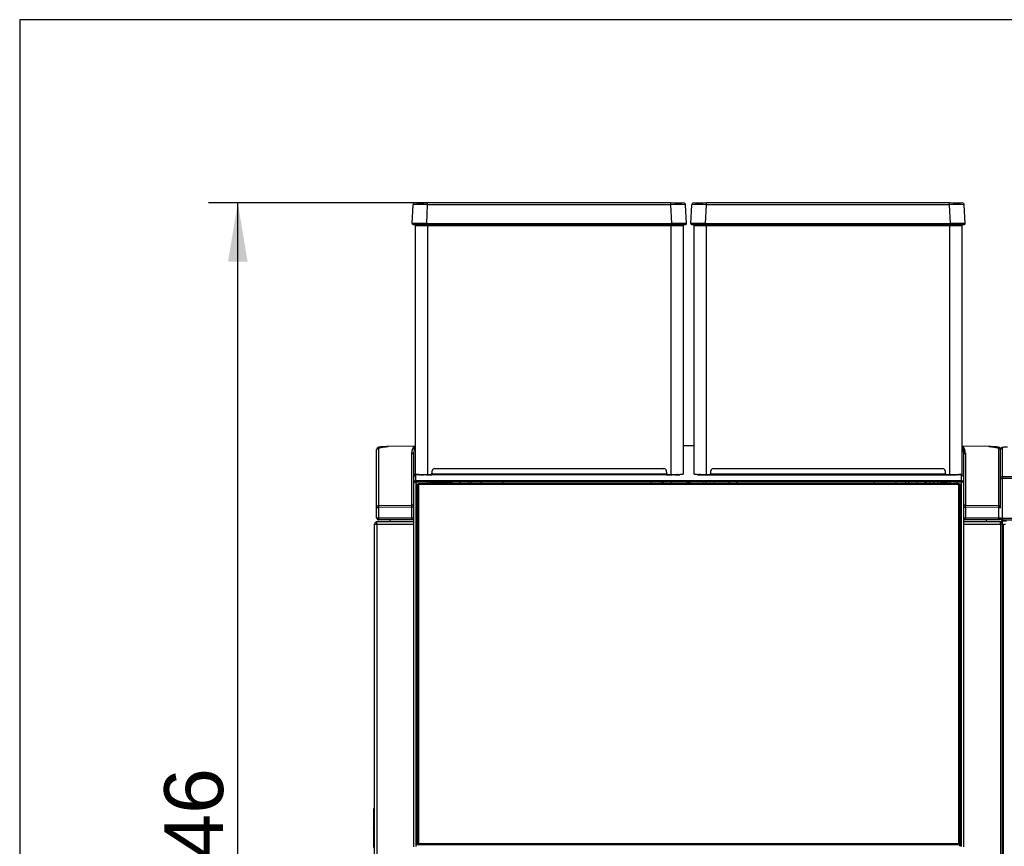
# Model space of a CAD drawing. Header units: millimetres. Extents: x 0 to 287, y 0 to 200.
# Tile 11 of 33: x 10 to 60, y 158 to 200. Entities that reach past the tile are written whole.
import ezdxf
from ezdxf.enums import TextEntityAlignment as Align

# ---------------------------------------------------------------- set-up
doc = ezdxf.new("R2010")
doc.units = ezdxf.units.MM
for name, color, linetype in [('134.132_BW4_CTM-', 7, 'Continuous'), ('Marges', 7, 'Continuous'), ('Standard', 7, 'Continuous')]:
    doc.layers.add(name, color=color, linetype=linetype)
doc.styles.add('SEACAD_Arial', font='arial.ttf')
doc.dimstyles.new('ISO', dxfattribs={"dimtxt": 3, "dimasz": 3, "dimexe": 1.5, "dimexo": 0, "dimgap": 0.75, "dimtad": 1, "dimdec": 0, "dimlfac": 10, "dimtxsty": 'SEACAD_Arial', "dimblk1": '_SE_FILLED', "dimblk2": '_SE_FILLED', "dimsah": 1, "dimcen": 1.5, "dimazin": 0, "dimtfac": 0.7, "dimtdec": 3, "dimtmove": 0, "dimatfit": 3, "dimfxl": 1, "dimarcsym": 0})

# ---------------------------------------------------------------- blocks, each defined once
blk = doc.blocks.new('SE1')
at = {"layer": '134.132_BW4_CTM-', "color": 7, "linetype": 'Continuous'}
for p, q in [((30.143, 190.664), (30.787, 190.664)), ((43.184, 190.664), (30.787, 190.664)), ((30.787, 190.57), (30.787, 190.664)), ((43.184, 190.664), (43.828, 190.664)), ((43.184, 190.57), (43.184, 190.664)), ((44.343, 190.664), (44.987, 190.664)), ((57.384, 190.664), (44.987, 190.664)), ((44.987, 190.57), (44.987, 190.664)), ((57.384, 190.664), (58.028, 190.664)), ((57.384, 190.57), (57.384, 190.664)), ((29.994, 189.617), (30.043, 190.57)), ((30.737, 189.617), (30.787, 190.57)), ((43.184, 190.57), (30.787, 190.57)), ((43.234, 189.617), (43.184, 190.57)), ((43.978, 189.617), (43.928, 190.57)), ((44.194, 189.617), (44.243, 190.57)), ((44.937, 189.617), (44.987, 190.57)), ((57.384, 190.57), (44.987, 190.57)), ((57.434, 189.617), (57.384, 190.57)), ((58.178, 189.617), (58.128, 190.57)), ((30.043, 189.564), (30.737, 189.564)), ((30.161, 176.843), (30.161, 189.514)), ((30.161, 189.514), (30.781, 189.514)), ((30.236, 189.564), (30.236, 189.514)), ((30.464, 189.514), (30.464, 189.564)), ((30.464, 189.564), (30.464, 189.514)), ((30.559, 189.564), (30.559, 189.514)), ((30.737, 189.617), (43.234, 189.617)), ((30.737, 189.564), (30.737, 189.617)), ((30.737, 189.564), (43.234, 189.564)), ((30.764, 189.514), (30.764, 189.564)), ((30.781, 189.514), (43.191, 189.514)), ((30.781, 189.514), (30.781, 176.822)), ((33.84, 189.564), (33.842, 189.514)), ((33.951, 189.564), (33.953, 189.514)), ((40.13, 189.514), (40.132, 189.564)), ((43.191, 176.822), (43.191, 189.514)), ((43.191, 189.514), (43.811, 189.514)), ((43.207, 189.564), (43.208, 189.514)), ((43.234, 189.564), (43.234, 189.617)), ((43.234, 189.564), (43.928, 189.564)), ((43.413, 189.514), (43.412, 189.564)), ((43.508, 189.514), (43.507, 189.564)), ((43.508, 189.564), (43.508, 189.514)), ((43.736, 189.514), (43.736, 189.564)), ((43.811, 189.514), (43.811, 176.843)), ((44.243, 189.564), (44.937, 189.564)), ((44.361, 176.843), (44.361, 189.514)), ((44.361, 189.514), (44.981, 189.514)), ((44.436, 189.564), (44.436, 189.514)), ((44.664, 189.514), (44.664, 189.564)), ((44.664, 189.564), (44.664, 189.514)), ((44.759, 189.564), (44.759, 189.514)), ((44.937, 189.617), (57.434, 189.617)), ((44.937, 189.564), (44.937, 189.617)), ((44.937, 189.564), (57.434, 189.564)), ((44.964, 189.514), (44.964, 189.564)), ((44.981, 189.514), (57.391, 189.514)), ((44.981, 189.514), (44.981, 176.822)), ((48.04, 189.564), (48.042, 189.514)), ((48.151, 189.564), (48.153, 189.514)), ((54.33, 189.514), (54.332, 189.564)), ((57.391, 176.822), (57.391, 189.514)), ((57.391, 189.514), (58.011, 189.514)), ((57.407, 189.564), (57.408, 189.514)), ((57.434, 189.564), (57.434, 189.617)), ((57.434, 189.564), (58.128, 189.564)), ((57.613, 189.514), (57.612, 189.564)), ((57.708, 189.514), (57.707, 189.564)), ((57.708, 189.564), (57.708, 189.514)), ((57.936, 189.514), (57.936, 189.564)), ((58.011, 189.514), (58.011, 176.843)), ((28.283, 178.198), (28.283, 175.234)), ((30.14, 178.267), (28.766, 178.241)), ((30.14, 178.267), (28.774, 178.241)), ((30.157, 178.269), (30.159, 178.268)), ((44.361, 178.277), (43.811, 178.277)), ((44.361, 178.277), (43.811, 178.277)), ((59.395, 178.241), (58.029, 178.267)), ((59.403, 178.241), (58.029, 178.267)), ((58.06, 178.181), (58.085, 178.181)), ((58.085, 178.181), (58.085, 178.184)), ((58.085, 178.181), (58.085, 178.173)), ((58.085, 178.173), (58.085, 178.169)), ((58.085, 178.169), (58.085, 178.01)), ((58.085, 178.169), (58.122, 178.169)), ((59.887, 175.234), (59.887, 178.198)), ((60.075, 176.718), (60.075, 178.198)), ((28.185, 175.134), (28.185, 178.098)), ((29.987, 175.261), (29.987, 177.881)), ((30.085, 176.697), (30.085, 177.98)), ((58.155, 178.01), (58.084, 178.01)), ((58.084, 178.008), (58.153, 178.008)), ((58.085, 178.008), (58.085, 177.98)), ((58.085, 177.98), (58.085, 176.697)), ((58.183, 177.901), (58.183, 177.893)), ((58.183, 177.881), (58.183, 175.261)), ((59.975, 176.618), (59.975, 178.098)), ((31.153, 177.122), (42.819, 177.122)), ((45.353, 177.122), (57.019, 177.122)), ((30.085, 176.41), (30.085, 176.697)), ((30.177, 176.839), (30.177, 176.8)), ((30.393, 176.805), (30.185, 176.8)), ((30.185, 176.51), (30.185, 176.8)), ((30.389, 176.81), (30.496, 176.814)), ((30.462, 176.803), (30.393, 176.805)), ((30.731, 176.806), (30.583, 176.802)), ((30.688, 176.823), (30.691, 176.805)), ((30.781, 176.822), (30.943, 176.822)), ((31.006, 176.861), (31.006, 176.852)), ((31.006, 176.852), (42.964, 176.852)), ((31.006, 176.804), (31.006, 176.852)), ((42.964, 176.804), (31.006, 176.804)), ((31.013, 176.886), (31.023, 177.004)), ((42.948, 177.004), (42.958, 176.886)), ((42.964, 176.852), (42.963, 176.866)), ((42.964, 176.804), (42.964, 176.852)), ((43.028, 176.822), (43.191, 176.822)), ((43.387, 176.802), (43.239, 176.806)), ((43.279, 176.805), (43.282, 176.823)), ((43.388, 176.824), (43.388, 176.802)), ((43.479, 176.815), (43.587, 176.813)), ((44.69, 176.815), (44.583, 176.813)), ((44.781, 176.824), (44.781, 176.802)), ((44.783, 176.802), (44.931, 176.806)), ((44.806, 176.803), (44.806, 176.823)), ((44.888, 176.823), (44.891, 176.805)), ((44.981, 176.822), (45.143, 176.822)), ((45.206, 176.861), (45.206, 176.852)), ((45.206, 176.852), (57.164, 176.852)), ((45.206, 176.852), (45.206, 176.804)), ((45.206, 176.804), (57.164, 176.804)), ((45.213, 176.886), (45.223, 177.004)), ((57.148, 177.004), (57.158, 176.886)), ((57.164, 176.852), (57.163, 176.866)), ((57.164, 176.852), (57.164, 176.804)), ((57.228, 176.822), (57.391, 176.822)), ((57.439, 176.806), (57.587, 176.802)), ((57.479, 176.805), (57.482, 176.823)), ((57.673, 176.814), (57.781, 176.81)), ((57.776, 176.805), (57.707, 176.803)), ((57.985, 176.8), (57.776, 176.805)), ((57.985, 176.51), (57.985, 176.8)), ((57.992, 176.8), (57.992, 176.848)), ((58.085, 176.697), (58.085, 176.41)), ((59.975, 175.134), (59.975, 176.618)), ((59.975, 176.618), (60.075, 176.618)), ((59.985, 176.661), (59.985, 176.618)), ((60.075, 176.718), (69.025, 176.718)), ((60.075, 176.718), (60.075, 176.618)), ((69.025, 176.618), (60.075, 176.618)), ((60.075, 174.59), (60.075, 176.618)), ((30.085, 157.85), (30.085, 176.41)), ((30.086, 176.412), (30.086, 176.424)), ((30.093, 176.415), (30.091, 176.446)), ((30.091, 176.445), (30.092, 176.414)), ((30.102, 176.466), (30.104, 176.417)), ((30.104, 176.417), (30.103, 176.467)), ((30.114, 176.48), (30.116, 176.419)), ((30.115, 176.482), (30.115, 176.436)), ((30.116, 176.422), (30.116, 176.482)), ((30.135, 176.497), (30.135, 176.42)), ((30.151, 176.504), (30.149, 176.421)), ((30.179, 176.422), (30.181, 176.51)), ((30.185, 176.51), (57.985, 176.51)), ((30.185, 176.422), (30.185, 176.51)), ((57.985, 176.422), (30.185, 176.422)), ((30.185, 176.422), (30.185, 157.863)), ((30.2, 176.142), (30.185, 176.142)), ((30.185, 176.121), (30.2, 176.121)), ((30.2, 157.937), (30.2, 176.333)), ((30.23, 176.33), (30.23, 157.933)), ((30.265, 176.142), (30.23, 176.142)), ((30.23, 176.121), (30.265, 176.121)), ((30.265, 176.304), (30.29, 176.332)), ((30.265, 158.002), (30.265, 176.304)), ((30.29, 176.332), (30.315, 176.354)), ((30.29, 176.332), (30.315, 176.31)), ((30.315, 176.354), (57.855, 176.354)), ((30.315, 176.31), (30.315, 158.008)), ((57.855, 176.31), (30.315, 176.31)), ((30.755, 176.422), (30.766, 176.354)), ((30.9, 176.409), (30.909, 176.354)), ((31.194, 176.416), (31.193, 176.422)), ((31.605, 176.416), (31.194, 176.416)), ((31.605, 176.422), (31.606, 176.354)), ((31.605, 176.354), (31.605, 176.422)), ((31.829, 176.416), (31.605, 176.416)), ((31.963, 176.422), (31.962, 176.354)), ((32.025, 176.422), (32.027, 176.354)), ((32.025, 176.354), (32.025, 176.422)), ((32.445, 176.422), (32.447, 176.354)), ((32.445, 176.354), (32.445, 176.422)), ((32.865, 176.422), (32.866, 176.354)), ((32.865, 176.354), (32.865, 176.422)), ((33.014, 176.354), (33.014, 176.422)), ((33.498, 176.411), (33.499, 176.413)), ((33.5, 176.354), (33.527, 176.409)), ((33.53, 176.414), (33.533, 176.422)), ((34.627, 176.354), (34.626, 176.422)), ((42.776, 176.422), (42.765, 176.354)), ((43.203, 176.354), (43.215, 176.422)), ((44, 176.422), (44.001, 176.354)), ((44.064, 176.354), (44.064, 176.422)), ((44.105, 176.422), (44.105, 176.354)), ((44.168, 176.354), (44.169, 176.422)), ((44.834, 176.354), (44.822, 176.422)), ((44.955, 176.422), (44.966, 176.354)), ((45.405, 176.354), (45.393, 176.422)), ((53.543, 176.422), (53.542, 176.354)), ((54.64, 176.414), (54.636, 176.422)), ((54.67, 176.354), (54.642, 176.409)), ((54.671, 176.411), (54.671, 176.413)), ((55.155, 176.354), (55.155, 176.422)), ((55.303, 176.354), (55.304, 176.422)), ((55.304, 176.422), (55.304, 176.354)), ((55.723, 176.354), (55.724, 176.422)), ((55.724, 176.354), (55.724, 176.422)), ((56.143, 176.354), (56.144, 176.422)), ((56.144, 176.354), (56.144, 176.422)), ((56.207, 176.354), (56.206, 176.422)), ((56.563, 176.354), (56.564, 176.422)), ((56.564, 176.422), (56.564, 176.354)), ((56.773, 176.354), (56.774, 176.422)), ((56.774, 176.422), (56.773, 176.354)), ((56.976, 176.422), (56.975, 176.416)), ((57.26, 176.354), (57.269, 176.409)), ((57.403, 176.354), (57.415, 176.422)), ((57.855, 176.354), (57.88, 176.332)), ((57.88, 176.332), (57.855, 176.31)), ((57.855, 158.008), (57.855, 176.31)), ((57.88, 176.332), (57.905, 176.304)), ((57.905, 176.304), (57.905, 158.002)), ((57.905, 157.901), (57.905, 176.288)), ((57.905, 176.121), (57.905, 176.121)), ((57.935, 176.292), (57.935, 157.905)), ((57.935, 176.121), (57.94, 176.121)), ((57.94, 157.933), (57.94, 176.33)), ((57.97, 176.333), (57.97, 157.937)), ((57.985, 176.14), (57.97, 176.14)), ((57.97, 176.121), (57.985, 176.121)), ((57.985, 176.51), (57.985, 176.422)), ((57.985, 157.863), (57.985, 176.422)), ((58.085, 176.41), (58.085, 157.85)), ((30.185, 176.01), (30.2, 176.01)), ((30.2, 175.948), (30.185, 175.948)), ((30.2, 175.906), (30.185, 175.906)), ((30.185, 175.885), (30.2, 175.885)), ((30.23, 176.01), (30.265, 176.01)), ((30.265, 175.948), (30.23, 175.948)), ((30.265, 175.906), (30.23, 175.906)), ((30.23, 175.885), (30.265, 175.885)), ((57.905, 176.01), (57.905, 176.01)), ((57.905, 175.948), (57.905, 175.948)), ((57.905, 175.906), (57.905, 175.906)), ((57.905, 175.885), (57.905, 175.885)), ((57.94, 176.01), (57.935, 176.01)), ((57.94, 175.948), (57.935, 175.948)), ((57.94, 175.906), (57.935, 175.906)), ((57.935, 175.885), (57.94, 175.885)), ((57.985, 176.01), (57.97, 176.01)), ((57.985, 175.948), (57.97, 175.948)), ((57.985, 175.906), (57.97, 175.906)), ((57.97, 175.885), (57.985, 175.885)), ((28.185, 174.61), (28.185, 175.134)), ((28.185, 175.134), (28.283, 175.134)), ((28.283, 175.234), (29.987, 175.261)), ((29.987, 175.162), (28.283, 175.134)), ((28.283, 175.134), (28.283, 174.61)), ((30.085, 175.162), (29.987, 175.162)), ((29.987, 174.61), (29.987, 175.162)), ((30.2, 175.509), (30.185, 175.509)), ((30.185, 175.487), (30.2, 175.487)), ((30.185, 175.377), (30.2, 175.377)), ((30.2, 175.273), (30.185, 175.273)), ((30.185, 175.251), (30.2, 175.251)), ((30.2, 175.125), (30.185, 175.125)), ((30.185, 175.104), (30.2, 175.104)), ((30.265, 175.509), (30.23, 175.509)), ((30.23, 175.487), (30.265, 175.487)), ((30.23, 175.377), (30.265, 175.377)), ((30.265, 175.273), (30.23, 175.273)), ((30.23, 175.251), (30.265, 175.251)), ((30.265, 175.125), (30.23, 175.125)), ((30.23, 175.104), (30.265, 175.104)), ((57.905, 175.509), (57.905, 175.509)), ((57.905, 175.487), (57.905, 175.487)), ((57.905, 175.377), (57.905, 175.377)), ((57.905, 175.273), (57.905, 175.273)), ((57.905, 175.251), (57.905, 175.251)), ((57.905, 175.125), (57.905, 175.125)), ((57.905, 175.104), (57.905, 175.104)), ((57.94, 175.509), (57.935, 175.509)), ((57.935, 175.487), (57.94, 175.487)), ((57.94, 175.377), (57.935, 175.377)), ((57.94, 175.273), (57.935, 175.273)), ((57.935, 175.251), (57.94, 175.251)), ((57.94, 175.125), (57.935, 175.125)), ((57.935, 175.104), (57.94, 175.104)), ((57.985, 175.509), (57.97, 175.509)), ((57.97, 175.487), (57.985, 175.487)), ((57.985, 175.377), (57.97, 175.377)), ((57.985, 175.273), (57.97, 175.273)), ((57.97, 175.251), (57.985, 175.251)), ((57.985, 175.125), (57.97, 175.125)), ((57.97, 175.104), (57.985, 175.104)), ((58.085, 175.162), (58.183, 175.162)), ((58.183, 175.261), (59.887, 175.234)), ((59.887, 175.134), (58.183, 175.162)), ((58.183, 175.162), (58.183, 174.61)), ((59.887, 175.134), (59.985, 175.134)), ((59.887, 174.61), (59.887, 175.134)), ((28.185, 174.61), (28.283, 174.61)), ((28.283, 174.61), (29.987, 174.61)), ((29.987, 174.61), (30.085, 174.61)), ((30.265, 174.878), (30.23, 174.878)), ((57.905, 174.878), (57.905, 174.878)), ((57.94, 174.878), (57.935, 174.878)), ((58.085, 174.61), (58.183, 174.61)), ((58.183, 174.61), (59.887, 174.61)), ((59.887, 174.61), (59.985, 174.61)), ((59.975, 174.59), (59.975, 174.61)), ((59.975, 174.588), (59.975, 174.59)), ((59.975, 174.59), (60.075, 174.59)), ((60.075, 174.59), (69.025, 174.59)), ((60.075, 174.59), (60.075, 174.49)), ((28.085, 174.292), (28.203, 174.292)), ((28.085, 151.878), (28.085, 174.292)), ((28.203, 174.292), (28.203, 174.41)), ((28.21, 174.41), (28.203, 174.41)), ((28.203, 174.292), (30.085, 174.292)), ((28.203, 174.292), (28.203, 151.878)), ((30.085, 174.41), (28.21, 174.41)), ((29.988, 174.51), (28.285, 174.51)), ((28.865, 174.51), (28.865, 174.428)), ((28.865, 174.428), (30.085, 174.428)), ((30.085, 174.51), (29.988, 174.51)), ((30.2, 174.51), (30.185, 174.51)), ((30.265, 174.51), (30.23, 174.51)), ((57.905, 174.51), (57.905, 174.51)), ((57.94, 174.51), (57.935, 174.51)), ((57.985, 174.51), (57.97, 174.51)), ((58.181, 174.51), (58.085, 174.51)), ((58.085, 174.428), (59.265, 174.428)), ((59.96, 174.41), (58.085, 174.41)), ((58.085, 174.292), (59.967, 174.292)), ((59.885, 174.51), (58.181, 174.51)), ((59.265, 174.428), (59.265, 174.51)), ((60.034, 174.41), (59.96, 174.41)), ((59.967, 174.292), (59.967, 174.41)), ((59.967, 174.31), (60.034, 174.31)), ((60.085, 174.292), (59.967, 174.292)), ((59.967, 174.292), (59.967, 151.878)), ((60.034, 174.292), (60.034, 174.465)), ((60.07, 174.292), (60.07, 174.463)), ((69.025, 174.49), (60.075, 174.49)), ((60.075, 174.458), (60.274, 174.458)), ((60.085, 151.878), (60.085, 174.292)), ((60.125, 135.99), (60.125, 174.29)), ((60.125, 174.29), (60.225, 174.29)), ((30.185, 173.632), (30.2, 173.632)), ((30.23, 173.632), (30.263, 173.632)), ((57.935, 173.632), (57.94, 173.632)), ((57.97, 173.632), (57.985, 173.632)), ((60.125, 173.507), (60.085, 173.509)), ((60.125, 173), (60.085, 173)), ((60.085, 172.71), (60.121, 172.71)), ((60.085, 172.61), (60.125, 172.61)), ((28.02, 159.749), (28.02, 157.871)), ((28.069, 159.75), (28.085, 159.75)), ((28.069, 159.75), (28.069, 157.87)), ((60.125, 159.93), (60.085, 159.93)), ((60.085, 159.81), (60.125, 159.81)), ((60.085, 159.748), (60.125, 159.748)), ((28.019, 159.04), (28.019, 159.038)), ((28.019, 159.038), (28.019, 159.035)), ((28.019, 159.035), (28.019, 159.033)), ((28.019, 159.033), (28.019, 158.536)), ((28.019, 159.032), (28.019, 159.032)), ((28.019, 159.032), (28.019, 159.032)), ((28.019, 158.98), (28.019, 158.98)), ((28.019, 158.803), (28.019, 158.817)), ((28.019, 158.806), (28.019, 158.817)), ((28.019, 158.809), (28.019, 158.809)), ((28.019, 158.769), (28.019, 158.755)), ((28.019, 158.759), (28.019, 158.768)), ((28.019, 158.557), (28.019, 158.557)), ((28.019, 158.536), (28.019, 158.508)), ((30.185, 158.536), (30.2, 158.536)), ((30.23, 158.536), (30.265, 158.536)), ((57.905, 158.536), (57.905, 158.536)), ((57.935, 158.536), (57.94, 158.536)), ((57.97, 158.536), (57.985, 158.536)), ((28.019, 158.516), (28.019, 158.527)), ((28.019, 158.508), (28.019, 158.491)), ((28.019, 158.491), (28.019, 158.487)), ((28.019, 158.487), (28.019, 158.271)), ((28.019, 158.271), (28.019, 158.269)), ((28.019, 158.269), (28.019, 158.265)), ((28.019, 158.265), (28.019, 158.264)), ((28.019, 158.264), (28.019, 158.263)), ((28.019, 158.263), (28.019, 158.263)), ((30.29, 157.98), (30.265, 158.002)), ((30.265, 157.977), (30.265, 158.002)), ((30.29, 157.98), (30.315, 158.008)), ((30.315, 157.952), (30.29, 157.98)), ((30.315, 158.008), (57.855, 158.008)), ((57.855, 157.952), (30.315, 157.952)), ((57.88, 157.98), (57.855, 158.008)), ((57.88, 157.98), (57.855, 157.952)), ((57.905, 158.002), (57.88, 157.98)), ((57.905, 158.002), (57.905, 157.977)), ((60.085, 157.872), (60.125, 157.872))]:
    blk.add_line(p, q, dxfattribs=at)
for centre, radius, start, end in [((30.143, 190.564), 0.1, 90, 177), ((43.828, 190.564), 0.1, 3, 90), ((44.343, 190.564), 0.1, 90, 177), ((58.028, 190.564), 0.1, 3, 90), ((30.415, 171.235), 19.339, 88.8978, 91.1022), ((43.556, 171.235), 19.339, 88.8978, 91.1022), ((44.615, 171.235), 19.339, 88.8978, 91.1022), ((57.756, 171.235), 19.339, 88.8978, 91.1022), ((30.043, 189.614), 0.05, 177, 270), ((821.313, 233.275), 788.551, 183.177622, 183.181261), ((43.928, 189.614), 0.05, 270, 3), ((44.243, 189.614), 0.05, 177, 270), ((835.513, 233.275), 788.551, 183.177622, 183.181261), ((58.128, 189.614), 0.05, 270, 3), ((28.285, 178.098), 0.0999, 90.9285, 179.9318), ((28.659, 175.874), 2.274, 101.4922, 102.0264), ((30.178, 178.184), 0.093, 100.6347, 116.429), ((57.992, 178.184), 0.093, 63.7549, 78.1045), ((57.992, 178.184), 0.093, 0.2189, 44.0109), ((58.231, 178.195), 1.165, 2.0189, 2.283), ((59.885, 178.098), 0.0999, 0.0682, 89.0715), ((59.516, 175.932), 2.216, 77.803, 78.4176), ((29.985, 177.981), 0.0999, 270.9291, 359.9312), ((30.632, 181.576), 4.756, 264.3119, 271.7909), ((30.526, 179.281), 2.479, 268.5391, 271.3171), ((30.999, 191.017), 14.214, 268.9171, 270.0268), ((42.97, 191.017), 14.214, 269.9732, 271.0829), ((43.339, 181.596), 4.776, 268.2249, 275.6722), ((43.444, 179.281), 2.479, 268.6829, 271.4609), ((43.471, 178.646), 1.844, 271.1066, 274.7386), ((44.832, 181.576), 4.756, 264.3119, 271.7909), ((44.698, 178.646), 1.844, 265.2614, 268.8934), ((44.726, 179.281), 2.479, 268.5391, 271.3171), ((45.199, 191.017), 14.214, 268.9171, 270.0268), ((57.17, 191.017), 14.214, 269.9732, 271.0829), ((57.539, 181.596), 4.776, 268.2249, 275.6722), ((57.644, 179.281), 2.479, 268.6829, 271.4609), ((-310.634, 174.55), 368.4, 0.35066, 0.35162), ((31.142, 183.099), 6.684, 268.032, 270.4508), ((199.385, 302.444), 209.576, 216.96652, 216.97708), ((180.625, 288.368), 186.128, 216.98072, 216.9928), ((64.223, 173.034), 22.311, 171.2806, 171.458), ((-160.117, 203.844), 204.696, 352.28102, 352.30035), ((-85.983, 193.591), 129.87, 352.36726, 352.39728), ((213.585, 302.444), 209.576, 216.96652, 216.99032), ((194.825, 288.368), 186.128, 216.98072, 217.00691), ((-31.262, 118.404), 97.039, 36.66263, 36.71269), ((78.423, 173.034), 22.311, 171.2806, 171.458), ((-145.917, 203.844), 204.696, 352.28102, 352.30035), ((-71.783, 193.591), 129.87, 352.36726, 352.39728), ((57.028, 183.105), 6.69, 269.5503, 271.967), ((-310.634, 174.55), 368.4, 0.28054, 0.29117), ((29.985, 175.361), 0.0999, 270.9281, 359.9322), ((28.124, 175.211), 1.863, 358.4659, 1.5341), ((60.045, 175.211), 1.863, 178.4659, 181.5341), ((28.285, 174.61), 0.1, 180, 270), ((28.298, 174.611), 0.102, 179.812, 224.1952), ((59.871, 174.611), 0.102, 315.8048, 0.188), ((60.075, 174.59), 0.1, 180, 270), ((28.203, 174.292), 0.118, 93.4355, 180), ((28.205, 174.29), 0.12, 158.5192, 180), ((28.205, 174.29), 0.12, 90, 103.486), ((28.203, 174.292), 0.118, 90, 93.4355), ((28.21, 174.292), 0.118, 90, 93.4355), ((59.96, 174.292), 0.118, 86.5645, 90), ((60.075, 174.588), 0.13, 251.5941, 270), ((185.886, 168.698), 155.701, 178.16835, 178.18416), ((28.07, 159.749), 0.05, 90.5, 180), ((28.055, 159.235), 0.515, 88.4542, 93.971), ((28.053, 158.29), 0.42, 265.4017, 272.1731), ((28.07, 157.871), 0.05, 180, 269.5)]:
    blk.add_arc(centre, radius, start, end, dxfattribs=at)
for centre, major_axis, ratio, start_param, end_param in [((30.139, 178.366), (0.0382, -0.0924), 0.982262, 5.90208, 6.095656), ((57.989, 177.877), (0.002, 0.397), 0.488376, 4.724129, 6.086863), ((60.075, 178.098), (0.1, 0), 0.999391, 1.570796, 3.10112), ((60.595, 178.198), (0.52, 0), 0.034899, 2.116747, 3.141593), ((58.185, 177.98), (-0.1, 0), 0.997564, 0, 1.553343), ((58.153, 177.978), (-0.0212, -0.0212), 0.999695, 3.133449, 3.926839), ((58.155, 177.98), (-0.0134, -0.0269), 0.999239, 2.932615, 3.604814), ((58.153, 177.893), (-0.0212, 0.0212), 0.999695, 3.510289, 3.926839), ((31.153, 176.992), (0, -0.13), 0.999362, 3.143624, 4.6271), ((42.819, 176.992), (0, -0.13), 0.999362, 1.656085, 3.139561), ((45.353, 176.992), (0, -0.13), 0.999362, 3.143624, 4.6271), ((57.019, 176.992), (0, -0.13), 0.999362, 1.656085, 3.139561), ((30.185, 176.7), (0.0703, 0.073), 0.975252, 0.779288, 2.349853), ((30.443, 176.808), (0.0951, 0.0017), 0.035723, 2.181104, 3.477409), ((30.697, 176.816), (-0.364, -0.006), 0.035723, 0.336914, 0.412535), ((31.008, 176.832), (0.564, 0.01), 0.035742, 3.140935, 3.580984), ((30.943, 176.892), (-0.0001, -0.07), 0.999362, 0.002031, 1.485508), ((43.028, 176.892), (0.0001, -0.07), 0.999362, 4.797678, 6.281154), ((45.143, 176.892), (-0.0001, -0.07), 0.999362, 0.002031, 1.485508), ((57.228, 176.892), (0.0001, -0.07), 0.999362, 4.797678, 6.281154), ((57.162, 176.832), (-0.564, 0.01), 0.035742, 2.702201, 3.14225), ((57.726, 176.808), (-0.0951, 0.0017), 0.035723, 2.805776, 4.102082), ((57.473, 176.816), (0.364, -0.006), 0.035723, -0.412535, -0.336914), ((57.985, 176.7), (-0.0703, 0.073), 0.975252, 3.933528, 5.503899), ((60.075, 176.618), (-0.1, 0), 0.999391, 4.712389, 6.283185), ((30.185, 176.41), (-0.1, 0), 0.999362, 4.712389, 6.283185), ((30.185, 176.41), (0.1, 0), 0.121869, 1.570796, 3.141593), ((30.2, 176.33), (0.03, 0), 0.121869, 0.017453, 1.570796), ((31.913, 176.336), (0.216, -0.036), 0.330944, 1.344124, 2.027028), ((33.558, 176.411), (0.06, 0), 0.03574, 3.124614, 4.171317), ((33.559, 176.413), (-0.06, 0), 0.035763, 5.218554, 6.265254), ((54.611, 176.413), (0.06, 0), 0.035763, 0.017927, 1.064631), ((54.611, 176.411), (-0.06, 0), 0.03574, 2.111868, 3.158567), ((57.905, 176.292), (0.03, 0), 0.121869, 4.712389, 6.265732), ((57.97, 176.33), (0.03, 0), 0.121869, 1.570796, 3.124139), ((57.985, 176.41), (-0.1, 0), 0.999362, 3.141593, 4.712389), ((57.985, 176.41), (-0.1, 0), 0.121869, 3.141593, 4.712389), ((28.285, 175.134), (-0.1, 0), 0.997564, 4.729842, 6.283185), ((28.285, 175.134), (-0.0016, 0.1), 0.01745, 0.069813, 1.570512), ((58.185, 175.361), (0.1, 0), 0.997564, 3.141593, 4.694936), ((59.885, 175.134), (0.0016, 0.1), 0.01745, 4.712673, 6.213372), ((59.885, 175.134), (-0.1, 0), 0.997564, 3.592619, 4.694936), ((28.285, 174.61), (0, -0.1), 0.017452, 4.712389, 6.283185), ((29.988, 174.61), (0, -0.1), 0.017452, 4.712389, 6.283185), ((58.181, 174.61), (0, 0.1), 0.017452, 3.141593, 4.712389), ((59.885, 174.61), (0, 0.1), 0.017452, 3.141593, 4.712389), ((30.2, 157.933), (0.03, 0), 0.121869, 0.017453, 1.570796), ((57.905, 157.905), (0.03, 0), 0.121869, 4.712389, 6.265732), ((57.97, 157.933), (-0.03, 0), 0.121869, 4.712389, 6.265732)]:
    blk.add_ellipse(centre, major_axis=major_axis, ratio=ratio, start_param=start_param, end_param=end_param, dxfattribs=at)
for points in [[(30.737, 189.617), (30.543, 189.618), (30.155, 189.619), (29.994, 189.618), (29.994, 189.617)], [(40.123, 189.564), (40.122, 189.548), (40.122, 189.531), (40.121, 189.514)], [(43.978, 189.617), (43.978, 189.618), (43.817, 189.619), (43.429, 189.618), (43.234, 189.617)], [(44.937, 189.617), (44.743, 189.618), (44.355, 189.619), (44.194, 189.618), (44.194, 189.617)], [(54.323, 189.564), (54.322, 189.548), (54.322, 189.531), (54.321, 189.514)], [(58.178, 189.617), (58.178, 189.618), (58.017, 189.619), (57.629, 189.618), (57.434, 189.617)], [(30.085, 177.991), (30.085, 177.988), (30.085, 177.984), (30.085, 177.98)], [(30.199, 174.882), (30.194, 174.883), (30.189, 174.886), (30.185, 174.888)], [(57.985, 174.888), (57.98, 174.886), (57.975, 174.883), (57.97, 174.881)], [(28.236, 174.574), (28.217, 174.548), (28.221, 174.529), (28.248, 174.518)], [(59.922, 174.518), (59.949, 174.529), (59.952, 174.548), (59.933, 174.574)]]:
    blk.add_open_spline(points, degree=3, dxfattribs=at)
for points, degree, knots in [([(28.774, 178.235), (28.705, 178.229), (28.583, 178.217), (28.399, 178.184), (28.257, 178.144), (28.217, 178.12), (28.196, 178.105)], 3, [0, 0, 0, 0, 0.23938, 0.487967, 0.742299, 1, 1, 1, 1]), ([(28.774, 178.241), (28.676, 178.239), (28.586, 178.235), (28.541, 178.233), (28.501, 178.23), (28.461, 178.228), (28.426, 178.225), (28.392, 178.222), (28.365, 178.218), (28.339, 178.215), (28.32, 178.211), (28.302, 178.208), (28.292, 178.204), (28.283, 178.201), (28.283, 178.198)], 2, [0, 0, 0, 0.25, 0.25, 0.375, 0.375, 0.5, 0.5, 0.625, 0.625, 0.75, 0.75, 0.875, 0.875, 1, 1, 1]), ([(29.987, 177.881), (29.987, 177.949), (29.998, 178.013), (30.009, 178.077), (30.03, 178.13), (30.051, 178.183), (30.079, 178.218), (30.108, 178.253), (30.14, 178.267)], 2, [0, 0, 0, 0.25, 0.25, 0.5, 0.5, 0.75, 0.75, 1, 1, 1]), ([(30.159, 178.268), (30.158, 178.268), (30.156, 178.266), (30.152, 178.263), (30.149, 178.26), (30.145, 178.256), (30.142, 178.252), (30.139, 178.247), (30.133, 178.239), (30.126, 178.226), (30.118, 178.207), (30.109, 178.18), (30.099, 178.142), (30.093, 178.103), (30.089, 178.068), (30.087, 178.049), (30.087, 178.039), (30.087, 178.038)], 3, [0, 0, 0, 0, 0.0083146, 0.0181517, 0.0295123, 0.0423972, 0.0568068, 0.0727414, 0.0902013, 0.144017, 0.20908, 0.2853915, 0.4258296, 0.6001005, 0.6899499, 0.7939035, 0.7992749, 0.7992749, 0.7992749, 0.7992749]), ([(58.085, 177.98), (58.085, 177.987), (58.085, 177.999), (58.084, 178.012), (58.084, 178.021), (58.084, 178.027), (58.083, 178.031), (58.083, 178.034), (58.083, 178.036), (58.083, 178.038), (58.083, 178.039), (58.083, 178.04), (58.083, 178.041), (58.083, 178.042), (58.083, 178.044), (58.082, 178.047), (58.082, 178.051), (58.082, 178.056), (58.081, 178.062), (58.08, 178.072), (58.079, 178.081), (58.078, 178.088), (58.078, 178.092), (58.077, 178.095), (58.077, 178.099), (58.076, 178.103), (58.076, 178.109), (58.075, 178.115), (58.073, 178.124), (58.071, 178.134), (58.068, 178.149), (58.064, 178.167), (58.057, 178.193), (58.049, 178.214), (58.042, 178.229), (58.038, 178.236), (58.036, 178.24), (58.034, 178.242), (58.033, 178.245), (58.031, 178.247), (58.027, 178.252), (58.022, 178.258), (58.016, 178.264), (58.012, 178.267), (58.01, 178.268)], 3, [0, 0, 0, 0, 0.03125, 0.0625, 0.078125, 0.09375, 0.101562, 0.109375, 0.117188, 0.121094, 0.123047, 0.125, 0.126953, 0.128906, 0.132812, 0.140625, 0.148438, 0.15625, 0.171875, 0.1875, 0.21875, 0.234375, 0.242188, 0.25, 0.257812, 0.265625, 0.28125, 0.296875, 0.3125, 0.34375, 0.375, 0.4375, 0.5, 0.625, 0.6875, 0.71875, 0.734375, 0.75, 0.765625, 0.78125, 0.8125, 0.875, 0.9375, 1, 1, 1, 1]), ([(58.085, 178.173), (58.088, 178.173), (58.095, 178.175), (58.101, 178.186), (58.104, 178.193), (58.104, 178.197)], 3, [0, 0, 0, 0, 0.0547938, 0.1263338, 0.1959363, 0.1959363, 0.1959363, 0.1959363]), ([(59.887, 178.198), (59.887, 178.204), (59.849, 178.211), (59.812, 178.218), (59.743, 178.225), (59.674, 178.231), (59.584, 178.235), (59.539, 178.237), (59.492, 178.239), (59.444, 178.24), (59.395, 178.241)], 2, [0, 0, 0, 0.25, 0.25, 0.5, 0.5, 0.75, 0.75, 0.875, 0.875, 1, 1, 1]), ([(59.973, 178.105), (59.952, 178.12), (59.913, 178.144), (59.77, 178.184), (59.587, 178.217), (59.465, 178.229), (59.396, 178.235)], 3, [0, 0, 0, 0, 0.257701, 0.512033, 0.76062, 1, 1, 1, 1]), ([(60.327, 178.214), (60.298, 178.213), (60.231, 178.212), (60.141, 178.208), (60.087, 178.203), (60.062, 178.2), (60.039, 178.193), (60.017, 178.182), (59.995, 178.161), (59.978, 178.132), (59.976, 178.11), (59.975, 178.098)], 3, [0.3059677, 0.3059677, 0.3059677, 0.3059677, 0.4130049, 0.5780175, 0.7459616, 0.8254537, 0.8610282, 0.8907096, 0.9249057, 0.9634088, 1, 1, 1, 1]), ([(30.175, 176.775), (30.174, 176.775), (30.171, 176.776), (30.168, 176.777), (30.165, 176.779), (30.162, 176.781), (30.159, 176.785), (30.156, 176.789), (30.153, 176.795), (30.149, 176.805), (30.147, 176.816), (30.146, 176.823), (30.146, 176.825)], 3, [0, 0, 0, 0, 0.0399803, 0.0827887, 0.1300636, 0.1830307, 0.2425648, 0.3092833, 0.3836245, 0.5249891, 0.7302987, 0.8310608, 0.8310608, 0.8310608, 0.8310608]), ([(43.533, 176.824), (43.533, 176.822), (43.519, 176.82), (43.506, 176.817), (43.479, 176.815)], 2, [0, 0, 0, 0.5, 0.5, 1, 1, 1]), ([(43.587, 176.813), (43.6, 176.812), (43.61, 176.812), (43.619, 176.811), (43.624, 176.811), (43.629, 176.81), (43.629, 176.81), (43.629, 176.809), (43.624, 176.809)], 2, [0, 0, 0, 0.25, 0.25, 0.5, 0.5, 0.75, 0.75, 1, 1, 1]), ([(44.546, 176.809), (44.54, 176.809), (44.54, 176.81), (44.54, 176.81), (44.545, 176.811), (44.55, 176.811), (44.56, 176.812), (44.57, 176.812), (44.583, 176.813)], 2, [0, 0, 0, 0.25, 0.25, 0.5, 0.5, 0.75, 0.75, 1, 1, 1]), ([(44.69, 176.815), (44.664, 176.817), (44.65, 176.82), (44.637, 176.822), (44.637, 176.824)], 2, [0, 0, 0, 0.5, 0.5, 1, 1, 1]), ([(30.912, 176.419), (30.91, 176.419), (30.907, 176.419), (30.903, 176.418), (30.901, 176.416), (30.9, 176.413), (30.9, 176.41), (30.9, 176.409)], 3, [0, 0, 0, 0, 0.223712, 0.428623, 0.621113, 0.808831, 1, 1, 1, 1]), ([(57.269, 176.409), (57.269, 176.41), (57.27, 176.413), (57.269, 176.415), (57.267, 176.417), (57.265, 176.419), (57.262, 176.419), (57.259, 176.419), (57.257, 176.419)], 3, [0, 0, 0, 0, 0.15978, 0.316217, 0.474078, 0.638003, 0.812151, 1, 1, 1, 1]), ([(59.985, 174.61), (59.985, 174.587), (59.964, 174.531), (59.908, 174.51), (59.885, 174.51)], 3, [0, 0, 0, 0, 0.503228, 1, 1, 1, 1])]:
    blk.add_open_spline(points, degree=degree, knots=knots, dxfattribs=at)
blk = doc.blocks.new('DMBLK15')
at = {"layer": 'Standard', "linetype": 'Continuous'}
for points in [[(20.614, 187.664), (21.614, 187.664), (21.114, 190.664)], [(20.614, 129.11), (21.114, 126.11), (21.614, 129.11)]]:
    blk.add_hatch(color=7, dxfattribs=at).paths.add_polyline_path(points)
at = {"layer": 'Standard', "color": 7, "linetype": 'Continuous'}
for p, q in [((30.787, 190.664), (19.614, 190.664)), ((21.114, 126.11), (21.114, 190.664)), ((29.535, 126.11), (19.614, 126.11))]:
    blk.add_line(p, q, dxfattribs=at)
at = {"layer": 'Standard', "color": 7, "linetype": 'Continuous', "style": 'SEACAD_Arial'}
blk.add_text('646', height=3, rotation=90, dxfattribs=at).set_placement((17.364, 154.866), align=Align.TOP_LEFT)
blk = doc.blocks.new('_SE_FILLED')
at = {"color": 0}
blk.add_line((0, 0), (-1, 0), dxfattribs=at)
blk.add_solid([(0, 0), (-1, -0.1665), (-1, 0.1665), (0, 0)], dxfattribs=at)

msp = doc.modelspace()

# ---------------------------------------------------------------- linework, layer by layer
at = {"layer": 'Marges', "color": 7, "linetype": 'Continuous'}
for p, q in [((287, 200), (10, 200)), ((10, 200), (10, 10))]:
    msp.add_line(p, q, dxfattribs=at)

# ---------------------------------------------------------------- block references
at = {"layer": 'Standard'}
msp.add_blockref('SE1', (0, 0), dxfattribs=at)

# ---------------------------------------------------------------- dimensions: what is measured, and where the dimension line sits
at = {"layer": 'Standard', "color": 7, "linetype": 'Continuous'}
dim = msp.add_linear_dim(base=(21.114, 190.664), p1=(29.535, 126.11), p2=(30.787, 190.664), angle=90, text='\\A1;<>', dimstyle='ISO', dxfattribs=at)
dim.commit()
dim.dimension.update_dxf_attribs({"geometry": 'DMBLK15', "text_midpoint": (21.114, 158.387), "dimtype": 160})

doc.saveas('drawing.dxf')
